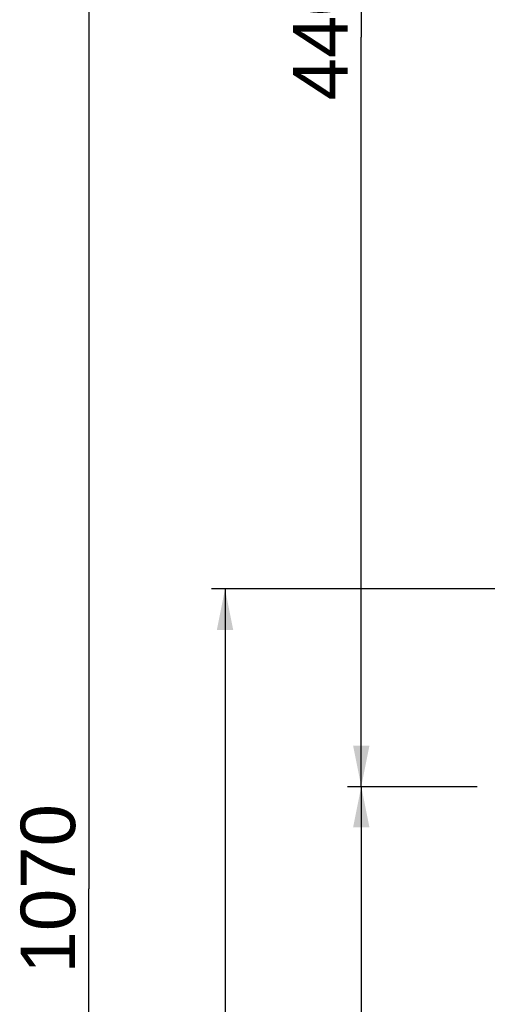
# Model space of a CAD drawing. Header units: millimetres. Extents: x 12 to 2508, y 25 to 1770.
# Tile 37 of 53: x 1242 to 1380, y 861 to 1150. Entities that reach past the tile are written whole.
import ezdxf

# ---------------------------------------------------------------- set-up
doc = ezdxf.new("R2010")
doc.units = ezdxf.units.MM
for name, color, linetype in [('COVER_M_PBL14', 7, 'Continuous'), ('FLANGE_E_PBL3', 7, 'Continuous'), ('MODULE_M_ABL1', 7, 'Continuous'), ('MODULE_M_ABL13', 7, 'Continuous'), ('MODULE_S_ABL2', 7, 'Continuous'), ('new_view_6_VBL0', 7, 'Continuous')]:
    doc.layers.add(name, color=color, linetype=linetype)
doc.styles.get("Standard").update_dxf_attribs({"font": 'arial.ttf'})
doc.dimstyles.new('DIMSTYLE_5', dxfattribs={"dimtxt": 16, "dimasz": 12, "dimexe": 1, "dimexo": 0.5, "dimgap": 1, "dimtad": 1, "dimdsep": 46, "dimtxsty": 'Standard', "dimblk": '_FILLED', "dimblk1": '_FILLED', "dimblk2": '_FILLED', "dimcen": 0.09, "dimclrt": 134, "dimazin": 2, "dimtp": 0.8, "dimtm": 0.8, "dimtfac": 1, "dimtofl": 0, "dimtmove": 0, "dimatfit": 3, "dimldrblk": '_FILLED', "dimfxl": 1, "dimtolj": 1, "dimarcsym": 0})
doc.dimstyles.new('DIMSTYLE_6', dxfattribs={"dimtxt": 16, "dimasz": 12, "dimexe": 1, "dimexo": 0.5, "dimgap": 1, "dimtad": 1, "dimdec": 0, "dimdsep": 46, "dimtxsty": 'Standard', "dimblk": '_FILLED', "dimblk1": '_FILLED', "dimblk2": '_FILLED', "dimcen": 0.09, "dimclrt": 134, "dimazin": 2, "dimtp": 1.2, "dimtm": 1.2, "dimtfac": 1, "dimtdec": 0, "dimtofl": 0, "dimtmove": 0, "dimatfit": 3, "dimldrblk": '_FILLED', "dimfxl": 1, "dimtolj": 1, "dimarcsym": 0})

# ---------------------------------------------------------------- blocks, each defined once
blk = doc.blocks.new('_FILLED')
at = {"color": 0, "linetype": 'ByBlock'}
blk.add_solid([(0, 0), (-1, 0.2), (-1, -0.2)], dxfattribs=at)
blk = doc.blocks.new('*D12')
at = {"color": 134, "transparency": 16777216}
for p, q in [((1978.52, 1192.6), (2016.53, 1192.6)), ((1982.52, 1192.6), (1982.52, 982.6)), ((1982.52, 772.6), (1982.52, 982.6)), ((2016.34, 772.6), (1978.52, 772.6))]:
    blk.add_line(p, q, dxfattribs=at)
at = {"color": 134, "transparency": 16777216, "xscale": 12, "yscale": 12, "zscale": 12}
for p, rotation in [((1982.52, 1192.6), 90), ((1982.52, 772.6), 270)]:
    blk.add_blockref('_FILLED', p, dxfattribs=dict(at, rotation=rotation))
at = {"color": 134, "transparency": 16777216, "insert": (1962.52, 982.6), "char_height": 16, "width": 36.8, "attachment_point": 2, "rotation": 90, "line_spacing_factor": 0.9}
blk.add_mtext('420', dxfattribs=at)
blk = doc.blocks.new('*D13')
at = {"color": 134, "transparency": 16777216}
for p, q in [((2172.57, 1632.6), (1978.52, 1632.6)), ((1982.52, 1632.6), (1982.52, 1412.6)), ((1982.52, 1192.6), (1982.52, 1412.6)), ((1978.52, 1192.6), (2012.08, 1192.6))]:
    blk.add_line(p, q, dxfattribs=at)
at = {"color": 134, "transparency": 16777216, "xscale": 12, "yscale": 12, "zscale": 12}
for p, rotation in [((1982.52, 1632.6), 90), ((1982.52, 1192.6), 270)]:
    blk.add_blockref('_FILLED', p, dxfattribs=dict(at, rotation=rotation))
at = {"color": 134, "transparency": 16777216, "insert": (1962.52, 1412.6), "char_height": 16, "width": 36.8, "attachment_point": 2, "rotation": 90, "line_spacing_factor": 0.9}
blk.add_mtext('440', dxfattribs=at)
blk = doc.blocks.new('*D14')
at = {"color": 134, "transparency": 16777216}
for p, q in [((2308.32, 1697.6), (1898.52, 1697.6)), ((1902.52, 1697.6), (1902.52, 1162.6)), ((1902.52, 627.6), (1902.52, 1162.6)), ((2153.52, 627.6), (1898.52, 627.6))]:
    blk.add_line(p, q, dxfattribs=at)
at = {"color": 134, "transparency": 16777216, "xscale": 12, "yscale": 12, "zscale": 12}
for p, rotation in [((1902.52, 1697.6), 90), ((1902.52, 627.6), 270)]:
    blk.add_blockref('_FILLED', p, dxfattribs=dict(at, rotation=rotation))
at = {"color": 134, "transparency": 16777216, "insert": (1882.52, 1162.6), "char_height": 16, "width": 49.0667, "attachment_point": 2, "rotation": 90, "line_spacing_factor": 0.9}
blk.add_mtext('1070', dxfattribs=at)
blk = doc.blocks.new('*D21')
at = {"color": 134, "transparency": 16777216}
for p, q in [((2025.52, 1250.6), (1938.52, 1250.6)), ((1942.52, 1250.6), (1942.52, 939.1)), ((1942.52, 627.6), (1942.52, 939.1)), ((2153.52, 627.6), (1938.52, 627.6))]:
    blk.add_line(p, q, dxfattribs=at)
at = {"color": 134, "transparency": 16777216, "xscale": 12, "yscale": 12, "zscale": 12}
for p, rotation in [((1942.52, 1250.6), 90), ((1942.52, 627.6), 270)]:
    blk.add_blockref('_FILLED', p, dxfattribs=dict(at, rotation=rotation))
at = {"color": 134, "transparency": 16777216, "insert": (1922.52, 939.1), "char_height": 16, "width": 36.8, "attachment_point": 2, "rotation": 90, "line_spacing_factor": 0.9}
blk.add_mtext('623', dxfattribs=at)
blk = doc.blocks.new('MODULE_M_ABL1', base_point=(2002.822, 910.096))
at = {"layer": 'MODULE_M_ABL1', "color": 134}
dim = blk.add_linear_dim(base=(1982.517, 1192.596), p1=(2016.836, 772.596), p2=(2017.029, 1192.596), angle=90, dimstyle='DIMSTYLE_5', dxfattribs=at)
dim.commit()
dim.dimension.update_dxf_attribs({"geometry": '*D12', "text_midpoint": (1982.517, 982.125), "dimtype": 128})
blk = doc.blocks.new('MODULE_S_ABL2', base_point=(2058.872, 1431.348))
at = {"layer": 'MODULE_S_ABL2', "color": 134}
dim = blk.add_linear_dim(base=(1982.517, 1192.596), p1=(2173.074, 1632.596), p2=(2012.581, 1192.596), angle=270, dimstyle='DIMSTYLE_5', dxfattribs=at)
dim.commit()
dim.dimension.update_dxf_attribs({"geometry": '*D13', "text_midpoint": (1982.517, 1412.125), "dimtype": 128})
blk = doc.blocks.new('FLANGE_E_PBL3', base_point=(2209.2845, 1219.5689))
at = {"layer": 'FLANGE_E_PBL3', "color": 134}
dim = blk.add_linear_dim(base=(1902.5174, 627.5964), p1=(2308.8174, 1697.5964), p2=(2154.0174, 627.5964), angle=270, dimstyle='DIMSTYLE_6', dxfattribs=at)
dim.commit()
dim.dimension.update_dxf_attribs({"geometry": '*D14', "text_midpoint": (1902.5174, 1163.0002), "dimtype": 128})
blk = doc.blocks.new('COVER_M_PBL14', base_point=(2039.017, 939.1))
at = {"layer": 'COVER_M_PBL14', "color": 134}
dim = blk.add_linear_dim(base=(1942.517, 627.596), p1=(2026.017, 1250.596), p2=(2154.017, 627.596), angle=270, dimstyle='DIMSTYLE_5', dxfattribs=at)
dim.commit()
dim.dimension.update_dxf_attribs({"geometry": '*D21', "text_midpoint": (1942.517, 938.832), "dimtype": 128})
blk = doc.blocks.new('MODULE_M_ABL13', base_point=(2039.02, 939.1))
at = {"layer": 'COVER_M_PBL14'}
blk.add_blockref('COVER_M_PBL14', (2039.02, 939.1), dxfattribs=at)
blk = doc.blocks.new('NEW_VIEW_6_VBL0', base_point=(2193.09, 1219.57))
at = {"layer": 'FLANGE_E_PBL3'}
blk.add_blockref('FLANGE_E_PBL3', (2209.28, 1219.57), dxfattribs=at)
at = {"layer": 'MODULE_M_ABL1'}
blk.add_blockref('MODULE_M_ABL1', (2002.82, 910.1), dxfattribs=at)
at = {"layer": 'MODULE_M_ABL13'}
blk.add_blockref('MODULE_M_ABL13', (2039.02, 939.1), dxfattribs=at)
at = {"layer": 'MODULE_S_ABL2'}
blk.add_blockref('MODULE_S_ABL2', (2058.87, 1431.35), dxfattribs=at)

msp = doc.modelspace()

# ---------------------------------------------------------------- block references
at = {"layer": 'new_view_6_VBL0'}
msp.add_blockref('NEW_VIEW_6_VBL0', (1553.07, 952), dxfattribs=at)

doc.saveas('drawing.dxf')
